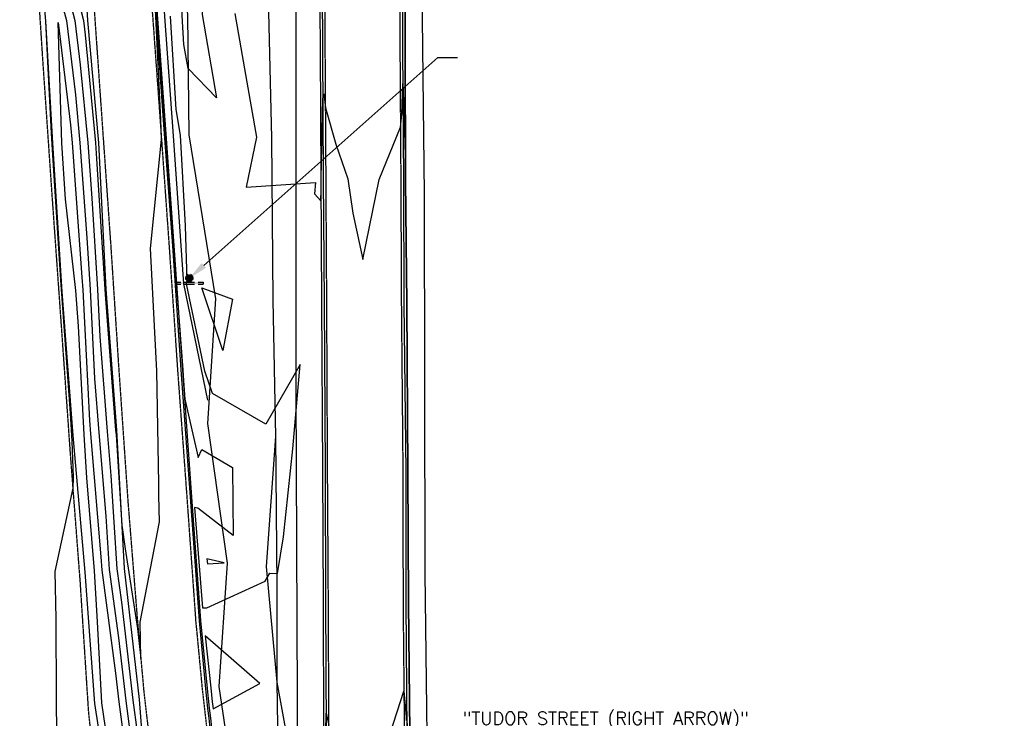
# Model space of a CAD drawing. Header units: feet. Extents: x 351431 to 355879, y 310968 to 329728.
# Tile 206 of 254: x 352973 to 353352, y 325524 to 325793. Entities that reach past the tile are written whole.
import ezdxf

# ---------------------------------------------------------------- set-up
doc = ezdxf.new("R2010")
doc.units = ezdxf.units.FT
doc.header["$MEASUREMENT"] = 0
doc.linetypes.add('D25', pattern=[0.375, 0.25, -0.125])
for name, color, linetype in [('ELIF', 153, 'LINKFENCE'), ('ELTCH-EG1', 253, 'Continuous'), ('ELTCN-EG1', 251, 'Continuous'), ('ELTNB-EG1', 55, 'Continuous'), ('ELTT', 3, 'Continuous'), ('ELUG', 153, 'EGASRT'), ('ELUTU', 153, 'UT'), ('ELYCB-BACK', 5, 'Continuous'), ('ELYCB-FL', 2, 'Continuous'), ('ELYSP', 1, 'D25'), ('ELYSS', 2, 'Continuous'), ('ESFS', 153, 'Continuous'), ('ESMask', 155, 'Continuous'), ('ETFS', 6, 'Continuous')]:
    doc.layers.add(name, color=color, linetype=linetype)
doc.styles.add('ANNO-TOPO', font='simplex.shx')
doc.styles.add('ROMANSM', font='romansm.shx')
doc.linetypes.add('EGASRT', pattern='A,0.15,-0.07,0.15,-0.04,["G",ROMANSM,S=0.08,R=0,X=-0.005,Y=-0.04],-0.12,0.15,-0.07,0.15,-0.04,[")",ROMANSM,S=0.08,R=0,X=-0.09,Y=-0.04],-0.075', length=1.015)
doc.linetypes.add('LINKFENCE', pattern='A,0.25,-0.08,0.25,-0.08,["X",ROMANSM,S=0.08,R=0,X=-0.004,Y=-0.04],-0.12', length=0.78)
doc.linetypes.add('UT', pattern='A,0.25,-0.07,0.07,-0.07,0.07,-0.07,0.25,-0.08,["UT",ROMANSM,S=0.08,R=0,X=-0.04,Y=-0.04],-0.15', length=1.08)

# ---------------------------------------------------------------- blocks, each defined once
blk = doc.blocks.new('ESIPUBSIGN')
at = {"layer": 'ESMask'}
h = blk.add_hatch(color=256, dxfattribs=at)
edge = h.paths.add_edge_path()
edge.add_arc((0, 0), 0.03, 90, 450)
for p, q in [((-0.03, 0.1047), (-0.0447, 0.1047)), ((-0.0447, 0.1047), (-0.0447, 0.066)), ((-0.03, 0.1047), (-0.03, 0.066)), ((-0.0447, 0.0381), (-0.0447, -0.0393)), ((-0.03, 0.0381), (-0.03, -0.0393)), ((-0.0447, -0.0672), (-0.0447, -0.1059)), ((-0.03, -0.0672), (-0.03, -0.1059)), ((-0.03, -0.1059), (-0.0447, -0.1059))]:
    blk.add_line(p, q)
for start, end in [(144.23142, 216.35632), (17.97024, 107.04945), (253.53828, 340.78828)]:
    blk.add_arc((0, 0), 0.03, start, end)
blk.add_solid([(-0.0447, -0.1059), (-0.03, -0.1059), (-0.0447, 0.1047), (-0.03, 0.1047)], dxfattribs=at)

msp = doc.modelspace()

# ---------------------------------------------------------------- linework, layer by layer
at = {"layer": 'ELIF', "flags": 128}
msp.add_lwpolyline([(353064.74, 326262.57), (353064.49, 326215.59), (353065.11, 326178.67), (353066.55, 326136.71), (353066.64, 326079.97), (353066.5, 326029.01), (353067.52, 325984.95), (353067.12, 325878.72), (353068.45, 325838.62), (353068.49, 325796.14), (353069.61, 325747.76), (353070.22, 325685.12), (353071.14, 325632.53), (353071.71, 325574.64), (353071.71, 325537.81), (353072.65, 325478.93), (353073.02, 325431.22), (353078.21, 325386.23), (353085.81, 325344.36), (353094.64, 325295.81), (353104.14, 325244.92), (353113.21, 325194.74), (353122.5, 325146.2), (353138.86, 325076.76)], dxfattribs=at)
at = {"layer": 'ELTCH-EG1', "elevation": 125, "flags": 128}
for points in [[(353048.42, 325763.21), (353037.47, 325774.52), (353035.86, 325783.77), (353035.18, 325794.96), (353033.23, 325836.93), (353033.03, 325839.94), (353031.42, 325860.9), (353034.53, 325858.33), (353036.85, 325839.99), (353043.7, 325817.48), (353042.9, 325795.29), (353048.42, 325763.21)], [(352990.92, 325804.38), (352993.84, 325792.96), (352995.91, 325775.85), (352998.78, 325745.83), (353000.32, 325724.41), (353002.53, 325689.3), (353003.47, 325671.08), (353006.31, 325634.5), (353007.74, 325617.56), (353010.03, 325581.45), (353011.75, 325568.63), (353016.23, 325530.87), (353017.86, 325518.45)], [(353054.63, 325685.45), (353050.94, 325665.66), (353042.79, 325689.88), (353054.63, 325685.45)], [(353115.42, 325518.04), (353120.7, 325534.29), (353121.74, 325522.96), (353121.81, 325525.91), (353122, 325518.18)], [(353090.64, 325518.7), (353090.74, 325525.85), (353090.89, 325525.24), (353091.79, 325521.15)]]:
    msp.add_lwpolyline(points, dxfattribs=at)
at = {"layer": 'ELTCN-EG1', "flags": 128}
for points, elevation in [([(352994.28, 325804.07), (352997.12, 325792.97), (352997.79, 325787.43), (353001.76, 325745.85), (353002.2, 325739.62), (353005.38, 325689.38), (353005.49, 325687.28), (353009.54, 325634.93), (353009.69, 325633.25), (353011.9, 325598.31), (353013.18, 325589.18), (353017.12, 325564.23), (353018.03, 325558.47), (353019.24, 325546.94), (353018.97, 325560.88), (353026.43, 325599.63), (353026.17, 325609.78), (353026.22, 325614.23), (353025.45, 325657.9), (353024.69, 325672.62), (353022.99, 325705.08), (353027.22, 325747.05), (353026.98, 325754.63), (353024.81, 325799.9), (353027.27, 325767.13), (353028.22, 325754.58), (353030.01, 325732.08), (353031.91, 325706.14), (353032.87, 325692.15), (353035.41, 325658.26), (353035.72, 325654.16), (353036.28, 325646.93), (353041.41, 325624.45), (353042.84, 325627.47), (353054.64, 325620.57), (353054.88, 325594.34), (353041.22, 325604.89), (353039.9, 325605.21), (353042.99, 325566.45), (353044.74, 325566.53), (353067.15, 325576.79), (353069.02, 325579.8), (353072.02, 325579.77), (353074.3, 325593.89), (353077.82, 325627.75), (353080.74, 325660.3), (353067.43, 325637.26), (353046.85, 325649.12), (353043.97, 325657.73), (353036.9, 325691.44), (353037.11, 325692.77), (353036.51, 325713.77), (353034.61, 325748.71), (353032.89, 325758.6), (353030.69, 325794.64)], 126), ([(352989.11, 325798.63), (352990.57, 325792.95), (352994.04, 325764.28), (352995.8, 325745.8), (352998.43, 325709.19), (352999.69, 325689.22), (353001.46, 325654.87), (353003.07, 325634.06), (353005.79, 325601.86), (353007.1, 325581.25), (353010.65, 325554.94), (353013.54, 325530.57), (353017.01, 325504.03)], 124), ([(353055.57, 325795.71), (353060.13, 325769.19), (353063.82, 325747.97), (353059.85, 325728.74), (353086.56, 325730.45), (353086.27, 325726.14), (353088.7, 325723.47), (353088.77, 325727.65), (353088.84, 325732.22), (353089.46, 325762.76), (353089.81, 325764.68), (353090.52, 325759.27), (353094.43, 325745.29), (353099.12, 325731.91), (353101.04, 325718.67), (353104.83, 325700.78), (353111.22, 325731.61), (353119.36, 325751.86), (353119.85, 325756.73), (353120.31, 325768.71), (353120.85, 325754.88), (353121.34, 325736.07)], 126), ([(352986.98, 325503.15), (352986.69, 325531.62), (352986.61, 325562.24), (352986.22, 325580.43), (352993.16, 325612.59), (352993.25, 325616.87), (352992.77, 325630.69), (352992.2, 325641.53), (352988.78, 325687.57), (352988.52, 325691.01), (352985.21, 325743.12), (352984.78, 325749.54), (352983.45, 325777.05), (352982.61, 325792.74), (352982.58, 325793.31)], 124), ([(353009.74, 325492.18), (353004.18, 325529.78), (353002.49, 325561.04), (353001.42, 325580.74), (352998.44, 325616.62), (352997.37, 325633.33), (352995.23, 325675.05), (352994.19, 325688.91), (352990.18, 325724.07), (352988.83, 325745.73), (352987.38, 325792.16), (352992.16, 325752.71), (352992.82, 325745.78), (352996.54, 325693.98), (352996.85, 325689.14), (352999.44, 325638.67), (352999.83, 325633.63), (353003.85, 325586.16), (353004.17, 325581.05), (353009.54, 325541.24), (353010.84, 325530.26), (353016.17, 325489.61)], 123), ([(353044.77, 325585.32), (353044.92, 325583.48), (353051.34, 325583.76), (353044.77, 325585.32)], 127), ([(353046.21, 325535.6), (353046.51, 325532.9), (353046.81, 325530.21), (353047.13, 325527.52), (353065.17, 325537.34), (353044.02, 325555.69), (353046.21, 325535.6)], 126)]:
    msp.add_lwpolyline(points, dxfattribs=dict(at, elevation=elevation))
at = {"layer": 'ELTNB-EG1'}
msp.add_polyline3d([(353122.99, 325518.26, 125.17), (353122.45, 325568.41, 125.28), (353122.17, 325619.12, 125.6), (353121.83, 325683.75, 125.75), (353121.36, 325731.32, 125.97), (353121.2, 325782.08, 126.29), (353121.11, 325829.28, 126.45), (353120.57, 325880.87, 126.95), (353120.39, 325930.78, 126.97), (353120.07, 325978.91, 127.12), (353119.87, 326031.24, 127.37), (353119.61, 326081.39, 127.49), (353119.25, 326133.54, 127.99), (353118.81, 326177.7, 128.21), (353118.73, 326219.55, 128.46), (353118.37, 326266.86, 128.78), (353134.05, 326278.68, 128.24), (353134.11, 326279.69, 127.94), (353134.15, 326280.75, 128.01), (353137.39, 326297.07, 128.39)], dxfattribs=at)
at = {"layer": 'ELTT', "flags": 128}
for points in [[(353064.74, 326262.57), (353046.51, 326256.15), (353041.57, 326220.36), (353039.32, 326176.18), (353039.78, 326129.42), (353036.97, 326081.3), (353028.07, 326032.36), (353025.57, 325982.12), (353026.17, 325953.22), (353028.63, 325924.45), (353035.73, 325881.63), (353033.58, 325840.03), (353037.2, 325795.1), (353037.82, 325748.91), (353048.02, 325685.58), (353044.99, 325637.53), (353052.6, 325583.65), (353049.32, 325536.19), (353057.66, 325479.86), (353062.53, 325448.34), (353084.06, 325380.64)], [(353064.74, 326262.57), (353074, 326260.96), (353069.62, 326212.44), (353069.95, 326177.38), (353066.55, 326136.71), (353066.64, 326079.97), (353071.03, 326025.07), (353070.99, 325986.94), (353067.12, 325878.72), (353073.16, 325842.34), (353068.49, 325796.14), (353069.61, 325747.76), (353070.22, 325685.12), (353071.14, 325632.53), (353067.64, 325582.47), (353071.71, 325537.81), (353082.61, 325478.07), (353077.45, 325427.31), (353084.06, 325380.64)]]:
    msp.add_lwpolyline(points, dxfattribs=at)
at = {"layer": 'ELUG', "flags": 128}
msp.add_lwpolyline([(353136.5, 326323), (353089.6, 326324.01), (353081.63, 326321.38), (353080.41, 326272.72), (353080.53, 326199.46), (353115.32, 326198.38), (353121.62, 326196.91), (353125.05, 326192.79), (353127.02, 326185.11), (353127.26, 326148.06), (353127.52, 326009.49), (353127.21, 325839.06), (353128.5, 325726.13), (353128.77, 325579.83), (353130.19, 325465.22), (353134.92, 325345.94), (353145.51, 325269.06), (353164.53, 325152.64), (353176, 325071.36), (353187.57, 325005.55), (353197.73, 324943.47), (353204.46, 324916.53), (353227.55, 324851.11), (353254.33, 324784.16)], dxfattribs=at)
at = {"layer": 'ELUTU', "flags": 128}
msp.add_lwpolyline([(353067.97, 326330.84), (353066.25, 326277.09), (353072.58, 326139.9), (353072.47, 326087.63), (353076.43, 325967.43), (353077.43, 325916.27), (353079.01, 325797.72), (353079.01, 325650.16), (353079.63, 325501.88), (353080.16, 325407.65), (353084.2, 325360.38), (353096.56, 325316.67), (353112.63, 325221.64), (353119.18, 325186.3), (353140.22, 325153.79), (353164.5, 325144.39), (353206.84, 325138.73)], dxfattribs=at)
at = {"layer": 'ELYCB-BACK', "flags": 128}
for points in [[(353134.05, 326278.68, 0.477046), (353118.37, 326266.86), (353118.73, 326219.55), (353118.81, 326177.7), (353119.25, 326133.54), (353119.61, 326081.39), (353119.87, 326031.24), (353120.07, 325978.91), (353120.39, 325930.78), (353120.57, 325880.87), (353121.11, 325829.28), (353121.2, 325782.08), (353121.36, 325731.32), (353121.83, 325683.75), (353122.17, 325619.12), (353122.45, 325568.41), (353122.99, 325518.26)], [(353063.16, 325414.67, -0.020611), (353044.92, 325535.35), (353042.43, 325561.52), (353038.92, 325609.18), (353035.48, 325658.26), (353032.06, 325706.15), (353028.62, 325754.61), (353025.19, 325802.62)]]:
    msp.add_lwpolyline(points, format="xyb", dxfattribs=at)
msp.add_lwpolyline([(353088.06, 325828.97), (353088.42, 325781.75), (353088.65, 325732.22), (353088.97, 325684.1), (353089.28, 325619.57), (353089.54, 325568.96), (353089.73, 325518.83)], dxfattribs=at)
at = {"layer": 'ELYCB-FL', "flags": 128}
for points in [[(353134.11, 326279.69, 0.475927), (353117.41, 326266.86), (353117.75, 326219.33), (353117.86, 326177.71), (353118.25, 326133.59), (353118.47, 326081.29), (353118.98, 326031.17), (353119.02, 325979.06), (353119.53, 325930.8), (353119.63, 325880.75), (353120.02, 325829.12), (353120.22, 325782.13), (353120.55, 325731.43), (353120.73, 325683.78), (353121.46, 325618.97), (353121.41, 325568.44), (353121.88, 325518.17)], [(353062.49, 325414.59, -0.019628), (353044.27, 325535.28), (353041.85, 325561.48), (353038.35, 325609.12), (353034.83, 325658.26), (353031.61, 325706.13), (353028.01, 325754.56), (353024.63, 325802.56)]]:
    msp.add_lwpolyline(points, format="xyb", dxfattribs=at)
msp.add_lwpolyline([(353089.11, 325828.91), (353089.35, 325781.85), (353089.63, 325732.2), (353089.94, 325684.28), (353090.31, 325619.61), (353090.47, 325568.84), (353090.78, 325518.68)], dxfattribs=at)
at = {"layer": 'ELYSP', "flags": 128}
for points in [[(353068.78, 325081.2), (353059.79, 325130.82), (353054.34, 325155.7), (353050.44, 325180.1), (353042.67, 325229.05), (353034.75, 325278.39), (353026.9, 325327.68), (353018.78, 325377.2), (353010.76, 325426.96), (353002.8, 325475.92), (353002.27, 325480.56), (353003.09, 325490.02), (352999.17, 325526.21), (352995.92, 325576.57), (352992.11, 325626.32), (352988.61, 325676.13), (352985.03, 325726.54), (352981.58, 325776.61), (352978.35, 325826.48), (352975.51, 325876.67), (352973.38, 325926.93), (352972.55, 325977.71), (352973.45, 326028.64), (352976.27, 326079.44), (352980.56, 326131.21), (352986.11, 326182.56), (352992.85, 326233.84), (352998.89, 326285.84), (353001.66, 326310.07), (353003.03, 326310.18), (353003.26, 326292.83), (353003.37, 326281.97), (353001.14, 326233.1), (352999.43, 326189.08), (352997.03, 326142.19), (352994.25, 326087.03), (352993.07, 326061.77), (352992.64, 326051.58), (352992.11, 326037.31), (352991.6, 326021.32), (352991.39, 326013.91), (352991.22, 326006.55), (352991.1, 325999.01), (352991.03, 325991.05), (352991.02, 325986.83), (352991.04, 325978.9), (352991.11, 325971.5), (352991.23, 325964.39), (352991.4, 325957.34), (352991.97, 325938.45), (352992.25, 325931.14), (352992.61, 325923.15), (352993.36, 325908.17), (352993.86, 325899.19), (352997.17, 325850.58), (353000.97, 325801.36), (353004.35, 325753.19), (353007.68, 325705.72), (353010.79, 325657.89), (353014.16, 325608.78), (353017.99, 325560.75), (353020.5, 325533.13, 0.019742), (353041.98, 325394.4), (353050.75, 325346.25), (353059.79, 325297.37), (353068.79, 325249.36), (353077.56, 325201.69), (353086.07, 325149.74), (353088.55, 325129.46), (353092.31, 325102.76), (353096.48, 325085), (353104.39, 325048.38), (353109.53, 325018.68), (353116.21, 324982.77), (353123.93, 324941.8), (353129.71, 324892.6), (353132.8, 324872.3), (353134.34, 324872.41), (353136.09, 324863.13), (353147.48, 324817.06), (353152.51, 324795.67), (353161.67, 324747.67), (353170, 324702.8), (353178.77, 324656.31), (353187.4, 324609.65), (353195.85, 324563.27), (353205.07, 324513.34), (353214.27, 324462.79), (353223.23, 324413.12), (353232.99, 324360.56), (353250.73, 324265.13), (353259.17, 324218.85), (353268.13, 324171.77), (353276.65, 324124.79), (353285.47, 324077.76), (353293.95, 324031.48), (353302.49, 323984.28), (353310.47, 323936.95), (353318.29, 323888.82), (353325.95, 323841.56), (353334.12, 323792.31), (353341.76, 323744.49), (353349.73, 323695.02), (353357.43, 323647.08), (353365.4, 323599.43), (353373.15, 323550.72), (353381.2, 323501.59), (353388.84, 323454.49), (353399.2, 323390.87), (353410.28, 323322.51), (353417.6, 323276.23), (353425.14, 323230.22), (353432.57, 323183.84), (353440.2, 323137.07), (353448.12, 323088.05), (353455.71, 323041.02), (353463.12, 322993.83), (353470.96, 322944.85), (353478.27, 322897.22), (353484.98, 322850.84), (353491.09, 322801.36), (353496.36, 322753.95), (353501.83, 322704.77), (353506.3, 322657.8), (353510.57, 322609.66), (353514.32, 322562.73), (353517.81, 322514.83), (353520.96, 322466.74), (353523.51, 322418.8), (353525.99, 322369.56), (353527.84, 322321.58), (353528.76, 322269.65), (353528.65, 322264.45), (353528.47, 322260.28), (353528.47, 322257.33), (353527.09, 322256.26), (353523.97, 322256.26), (353517.57, 322284.24), (353507.9, 322334.86), (353500.43, 322385.89), (353491.89, 322434.59), (353488.54, 322458.93), (353485.4, 322482.66), (353479.36, 322532.79), (353473.51, 322583.14), (353467.03, 322633.57), (353461.38, 322683.92), (353455.52, 322734.27), (353449.09, 322784.68), (353442.31, 322834.79), (353435.57, 322884.94), (353427.88, 322934.95), (353419.42, 322984.86), (353410.46, 323034.56), (353401.35, 323086.61), (353392.2, 323135.54), (353383.33, 323184.95), (353373.87, 323234.02), (353364.31, 323283.05), (353354.41, 323331.93), (353348.5, 323363.57), (353344.76, 323367.5), (353342.65, 323380.92), (353334.29, 323430.04), (353326.53, 323479.39), (353318.55, 323528.73), (353310.72, 323578.35), (353302.19, 323627.72), (353294.27, 323676.82), (353286.12, 323726.37), (353278.35, 323775.69), (353270.58, 323825.27), (353262.48, 323874.41), (353254.51, 323923.75), (353246.53, 323972.83), (353238.74, 324022.49), (353230.63, 324071.67), (353222.6, 324121.3), (353214.67, 324170.3), (353206.62, 324219.71), (353198.6, 324269.29), (353190.62, 324318.34), (353182.5, 324367.93), (353174.3, 324417.22), (353165.9, 324466.71), (353157.98, 324515.64), (353150.25, 324564.91), (353142.21, 324614.87), (353134.71, 324663.85), (353126.9, 324713.6), (353119.01, 324762.71), (353110.65, 324812.5), (353103.09, 324861.78), (353094.88, 324911.03), (353086.02, 324968.36), (353081.67, 324997.73), (353073.97, 325043.93), (353068.78, 325081.2)], [(353272.95, 325152.96), (353219.97, 325153.34), (353169.57, 325153.55, -0.376825), (353124.11, 325191.52), (353120.74, 325211.09), (353111.32, 325264.47), (353102.69, 325315.94), (353094.98, 325362, -0.032093), (353092.56, 325389.37), (353092.45, 325413.39), (353092.03, 325468.16), (353091.8, 325518.76), (353091.59, 325568.94), (353091.27, 325619.53), (353090.97, 325684.29), (353090.69, 325732.05), (353090.38, 325782.2), (353090.21, 325828.91), (353089.86, 325881.42), (353089.49, 325930.95), (353089.22, 325979.93), (353089.01, 326030.11), (353088.56, 326081.64), (353088.3, 326133.54), (353088.04, 326177.19), (353087.74, 326218.6), (353087.56, 326251.03), (353087.38, 326253.61), (353087.11, 326256.31), (353086.91, 326257.87), (353086.66, 326259.51), (353086.36, 326261.17), (353086, 326262.83), (353085.58, 326264.44), (353085.1, 326265.95), (353084.54, 326267.32), (353084.09, 326268.23), (353083.61, 326269.08), (353083.1, 326269.87), (353082.56, 326270.62), (353081.98, 326271.32), (353081.37, 326271.98), (353080.72, 326272.61), (353080.04, 326273.21), (353079.32, 326273.79), (353078.57, 326274.36), (353076.95, 326275.45), (353076.09, 326275.99), (353075.3, 326276.45), (353074.52, 326276.86), (353073.74, 326277.23), (353072.97, 326277.54), (353072.2, 326277.82), (353071.42, 326278.06), (353070.64, 326278.27), (353069.84, 326278.44), (353068.19, 326278.72), (353066.45, 326278.92), (353065.53, 326279.01), (353063.36, 326279.16), (353061.33, 326279.21), (353059.37, 326279.16), (353058.4, 326279.1), (353057.43, 326279), (353056.46, 326278.87), (353055.47, 326278.71), (353053.42, 326278.29), (353052.34, 326278.03), (353051.29, 326277.75), (353050.29, 326277.44), (353049.33, 326277.12), (353048.41, 326276.78), (353047.51, 326276.42), (353045.78, 326275.62), (353044.07, 326274.72), (353042.34, 326273.72), (353040.52, 326272.59), (353038.94, 326271.54), (353037.51, 326270.49), (353036.19, 326269.41), (353034.94, 326268.28), (353033.7, 326267.06), (353031.78, 326265.03), (353030.91, 326264.03), (353030.16, 326263.06), (353029.49, 326262.08), (353028.87, 326261.08), (353028.29, 326260.02), (353027.41, 326258.28), (353026.72, 326256.8), (353026.12, 326255.39), (353025.58, 326254.03), (353025.09, 326252.66), (353024.64, 326251.23), (353023.99, 326248.91), (353023.61, 326247.2), (353023.27, 326245.31), (353022.99, 326243.43), (353022.52, 326239.59), (353022.11, 326233.06), (353022.11, 326187.49), (353022.01, 326176.58), (353020.84, 326143.82), (353017.37, 326085.64), (353016.86, 326077.92), (353015.74, 326059.97), (353015.16, 326049.61), (353014.67, 326039.64), (353014.48, 326035.1), (353014.19, 326027.05), (353013.97, 326019.54), (353013.81, 326012.32), (353013.69, 326005.16), (353013.62, 325997.82), (353013.58, 325985.95), (353013.59, 325978.06), (353013.64, 325970.7), (353013.74, 325963.64), (353013.88, 325956.63), (353014.06, 325949.45), (353014.4, 325937.84), (353014.67, 325930.65), (353015.04, 325922.78), (353015.81, 325908.04), (353016.33, 325899.2), (353019.69, 325851.5), (353023.23, 325802.32), (353026.68, 325754.65), (353030.15, 325706), (353033.41, 325658.17), (353037.01, 325608.95), (353040.4, 325561.45), (353042.91, 325535.16, 0.019462), (353061.1, 325414.39), (353062.36, 325408.69), (353066.36, 325398.83), (353067.6, 325399.45), (353068.03, 325389.12), (353074.65, 325351.4), (353083.98, 325302.13), (353092.92, 325254.03), (353101.88, 325205.05), (353111.6, 325155.23), (353116.49, 325135.36), (353124.98, 325109.47), (353131.32, 325088.61), (353135.55, 325053.36), (353139.71, 325031.52), (353135.87, 325030.8), (353136.94, 325024.42), (353143.89, 324987.19), (353149.4, 324957.62), (353151.1, 324948.04), (353155.07, 324948.57), (353164.89, 324900.22), (353171.6, 324868.47), (353179.21, 324822.85), (353182.6, 324799.05), (353188.74, 324752.1), (353194.19, 324706.13), (353202.77, 324660.04), (353211.35, 324613.47), (353219.83, 324567.66), (353229.09, 324516.78), (353238.16, 324466.07), (353247.13, 324416.94), (353256.74, 324365.33), (353264.81, 324348.73), (353281.74, 324336.34), (353301.61, 324329.39), (353315.74, 324328.16), (353325.56, 324327.36), (353373.13, 324327.64), (353419.8, 324328.34), (353465.96, 324329.39), (353510.93, 324331.48), (353556.13, 324333.23), (353605.22, 324330.83), (353631.76, 324326.11), (353664.99, 324308.46), (353702.61, 324279.12), (353737.46, 324247.99)], [(353134.15, 326280.75, 0.469528), (353116.38, 326266.81), (353116.66, 326219.29), (353116.85, 326177.8), (353117.22, 326133.65), (353117.44, 326081.19), (353117.83, 326031.13), (353117.97, 325979.18), (353118.47, 325930.79), (353118.6, 325880.83), (353118.98, 325828.97), (353119.16, 325782.04), (353119.49, 325731.35), (353119.7, 325683.66), (353120.29, 325618.92), (353120.37, 325568.46), (353120.85, 325518.11), (353121.07, 325467.79), (353121.44, 325414.03), (353121.87, 325391.92, 0.02866), (353124.46, 325360.58), (353131.72, 325318.55), (353139.93, 325267.26), (353148.59, 325217.49), (353151.92, 325196.5, 0.358187), (353164.88, 325184.94), (353220.49, 325185.37), (353272.06, 325185.41)]]:
    msp.add_lwpolyline(points, format="xyb", dxfattribs=at)
at = {"layer": 'ELYSS', "flags": 128}
for points in [[(352991.64, 326205.16), (352988.72, 326179.02), (352981.9, 326133.25), (352977.91, 326082.9), (352974.85, 326034.29), (352973.03, 325982.96), (352974.77, 325937.35), (352975.96, 325882.07), (352978.64, 325837.3), (352982.56, 325792.74), (352985.23, 325745.67), (352988.79, 325688.28), (352993.1, 325632.87), (352997.67, 325580.25), (353001.35, 325529.63), (353010.31, 325472.34)], [(352996.52, 326178.22), (352994.76, 326131.42), (352991.37, 326082.38), (352988.54, 326033.98), (352986.79, 325982.91), (352987.36, 325931.39), (352991.64, 325883.71), (352995.97, 325837.13), (352998.69, 325792.98), (353002.98, 325745.86), (353005.75, 325689.39), (353009.9, 325634.98), (353012.81, 325581.64), (353018.6, 325531.14), (353023.01, 325474.59)], [(353019.9, 325930.56), (353025.66, 325838.77), (353028.41, 325794.47), (353031.7, 325748.53), (353035.67, 325691.4), (353045.02, 325646.58)]]:
    msp.add_lwpolyline(points, dxfattribs=at)
at = {"layer": 'ETFS', "linetype": 'ByBlock', "lineweight": -2}
msp.add_line((353133.81, 325778.73), (353141.31, 325778.73), dxfattribs=at)
msp.add_lwpolyline([(353043.54, 325698.53), (353133.81, 325778.73)], dxfattribs=at)
at = {"layer": 'ETFS'}
msp.add_solid([(353044.37, 325697.6), (353037.94, 325693.55), (353042.71, 325699.46)], dxfattribs=at)

# ---------------------------------------------------------------- block references
at = {"layer": 'ESFS', "xscale": 49.99999999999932, "yscale": 49.99999999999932, "zscale": 49.99999999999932, "rotation": 90.34247520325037}
msp.add_blockref('ESIPUBSIGN', (353037.94, 325693.55), dxfattribs=at)

# ---------------------------------------------------------------- texts
at = {"layer": 'ETFS', "insert": (353143.28, 325526.36), "char_height": 5, "attachment_point": 1, "style": 'ANNO-TOPO'}
msp.add_mtext('"TUDOR STREET (RIGHT ARROW)"\\P"AIRPORT (LEFT ARROW)" \\P"TROOPERS (RIGHT ARROW)" SIGNS', dxfattribs=at)

doc.saveas('drawing.dxf')
